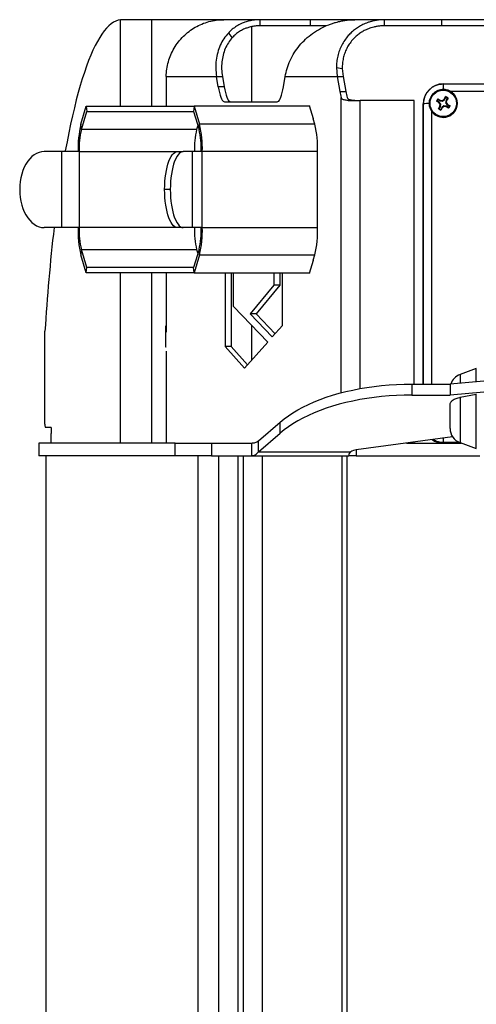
# Model space of a CAD drawing. Header units: inches. Extents: x 15.9 to 66.4, y 22.9 to 71.9.
# Tile 4 of 8: x 15.9 to 20.4, y 62.2 to 71.9. Entities that reach past the tile are written whole.
import ezdxf

# ---------------------------------------------------------------- set-up
doc = ezdxf.new("R2010")
doc.units = ezdxf.units.IN
doc.header["$LTSCALE"] = 10
doc.header["$MEASUREMENT"] = 0

msp = doc.modelspace()

# ---------------------------------------------------------------- linework, layer by layer
for p, q in [((16.9123, 71.0234), (16.9123, 71.8764)), ((17.2201, 71.8771), (16.9402, 71.8771)), ((17.9303, 71.8771), (17.2201, 71.8771)), ((17.2201, 71.0234), (17.2201, 71.8771)), ((18.2904, 71.8771), (17.9303, 71.8771)), ((18.2904, 71.8171), (18.2904, 71.8771)), ((18.7876, 71.8771), (18.2904, 71.8771)), ((18.7876, 71.8171), (18.7876, 71.8771)), ((19.2231, 71.8771), (18.7876, 71.8771)), ((19.5167, 71.8771), (19.2231, 71.8771)), ((19.5167, 71.8171), (19.5167, 71.8771)), ((20.083, 71.8771), (19.5167, 71.8771)), ((20.083, 71.8171), (20.083, 71.8771)), ((24.2459, 71.8771), (20.083, 71.8771)), ((18.2094, 71.0671), (18.2094, 71.8085)), ((18.7876, 71.8171), (18.2904, 71.8171)), ((18.9445, 71.8171), (18.7876, 71.8171)), ((20.083, 71.8171), (19.5167, 71.8171)), ((24.2459, 71.8171), (20.083, 71.8171)), ((17.976, 71.7457), (18.014, 71.6998)), ((19.0424, 71.4047), (19.05, 71.3171)), ((19.0424, 71.4047), (19.1008, 71.3953)), ((19.1008, 71.3953), (19.1091, 71.3171)), ((17.3629, 71.3171), (17.3629, 71.0234)), ((17.3629, 71.3171), (17.8592, 71.3171)), ((17.8771, 71.2136), (17.8592, 71.3171)), ((17.8592, 71.3171), (17.9182, 71.3171)), ((17.9182, 71.3171), (17.9362, 71.2136)), ((18.5196, 71.2136), (18.5376, 71.3171)), ((18.5376, 71.3171), (19.05, 71.3171)), ((19.05, 71.3171), (19.0757, 71.1694)), ((19.05, 71.3171), (19.1091, 71.3171)), ((19.1091, 71.3171), (19.1347, 71.1694)), ((17.9362, 71.2136), (17.8771, 71.2136)), ((20.0974, 71.2442), (20.0996, 71.2442)), ((20.0996, 71.1891), (20.0996, 71.2442)), ((20.0996, 71.2442), (24.2292, 71.2442)), ((19.0757, 71.1694), (19.1347, 71.1694)), ((19.0909, 68.1982), (19.0909, 71.1085)), ((19.1581, 71.0815), (19.278, 71.0815)), ((19.8099, 71.0815), (19.278, 71.0815)), ((19.278, 68.2394), (19.278, 71.0815)), ((19.8099, 68.2838), (19.8099, 71.0815)), ((20.058, 71.0641), (20.0374, 71.0761)), ((20.0444, 71.0983), (20.0682, 71.0844)), ((20.0456, 71.0903), (20.0663, 71.0783)), ((20.0682, 71.0844), (20.0663, 71.0783)), ((20.0663, 71.0783), (20.0912, 71.0743)), ((20.0682, 71.0844), (20.0897, 71.081)), ((20.0897, 71.081), (20.1067, 71.0946)), ((20.0897, 71.081), (20.0912, 71.0743)), ((20.0912, 71.0743), (20.111, 71.0901)), ((20.1067, 71.0946), (20.1206, 71.1184)), ((20.1067, 71.0946), (20.111, 71.0901)), ((20.111, 71.0901), (20.123, 71.1107)), ((20.1252, 71.0818), (20.1212, 71.0568)), ((20.1372, 71.1024), (20.1252, 71.0818)), ((20.1305, 71.0807), (20.1252, 71.0818)), ((20.1305, 71.0807), (20.1271, 71.0592)), ((20.1444, 71.1045), (20.1305, 71.0807)), ((24.1568, 71.1675), (20.172, 71.1675)), ((16.5201, 70.8456), (16.5736, 71.0234)), ((16.5736, 71.0234), (16.5788, 70.9715)), ((16.5736, 71.0234), (17.6387, 71.0234)), ((17.6387, 71.0234), (17.6335, 70.9715)), ((17.6387, 71.0234), (17.6922, 70.8456)), ((18.7776, 71.0234), (17.6387, 71.0234)), ((17.7121, 71.0272), (17.711, 71.0234)), ((17.7125, 71.0234), (17.7121, 71.0272)), ((17.9385, 71.0671), (18.4582, 71.0671)), ((18.7764, 71.0272), (18.7761, 71.0234)), ((18.8152, 70.8982), (18.7764, 71.0272)), ((19.9006, 68.2838), (19.9006, 71.0475)), ((19.9028, 71.0475), (19.9006, 71.0475)), ((19.9028, 68.2838), (19.9028, 71.0475)), ((20.0543, 71.0606), (20.0305, 71.0745)), ((20.0506, 70.9983), (20.0644, 71.0221)), ((20.0543, 71.0606), (20.058, 71.0641)), ((20.0679, 71.0436), (20.0543, 71.0606)), ((20.0577, 70.9988), (20.0698, 71.0194)), ((20.0737, 71.0443), (20.058, 71.0641)), ((20.0644, 71.0221), (20.0679, 71.0436)), ((20.0644, 71.0221), (20.0698, 71.0194)), ((20.0679, 71.0436), (20.0737, 71.0443)), ((20.0698, 71.0194), (20.0737, 71.0443)), ((20.084, 71.0111), (20.072, 70.9905)), ((20.0883, 71.0082), (20.0744, 70.9844)), ((20.1037, 71.0268), (20.084, 71.0111)), ((20.0883, 71.0082), (20.084, 71.0111)), ((20.1053, 71.0218), (20.0883, 71.0082)), ((20.1053, 71.0218), (20.1037, 71.0268)), ((20.1287, 71.0229), (20.1037, 71.0268)), ((20.1268, 71.0184), (20.1053, 71.0218)), ((20.1271, 71.0592), (20.1212, 71.0568)), ((20.1212, 71.0568), (20.137, 71.0371)), ((20.1268, 71.0184), (20.1287, 71.0229)), ((20.1506, 71.0045), (20.1268, 71.0184)), ((20.1271, 71.0592), (20.1407, 71.0422)), ((20.1493, 71.0109), (20.1287, 71.0229)), ((20.1407, 71.0422), (20.137, 71.0371)), ((20.137, 71.0371), (20.1576, 71.0251)), ((20.1407, 71.0422), (20.1645, 71.0283)), ((16.5253, 70.7936), (16.5788, 70.9715)), ((16.5788, 70.9715), (17.6335, 70.9715)), ((17.6335, 70.9715), (17.687, 70.7936)), ((18.8151, 70.8984), (18.8145, 70.8984)), ((18.8303, 70.8456), (18.8145, 70.8984)), ((18.8151, 70.8964), (18.8152, 70.8982)), ((19.9816, 70.9772), (19.9816, 68.2838)), ((16.5253, 70.7936), (16.5201, 70.8456)), ((17.6634, 70.7936), (16.5253, 70.7936)), ((17.6752, 70.8328), (17.6634, 70.7936)), ((17.687, 70.7936), (17.6922, 70.8456)), ((18.8303, 70.8456), (17.6922, 70.8456)), ((16.3297, 70.5771), (16.1574, 70.5771)), ((16.3297, 70.5771), (16.3297, 69.8271)), ((16.5036, 70.5771), (16.3297, 70.5771)), ((16.5036, 70.5771), (16.5036, 69.8271)), ((16.5036, 70.5771), (17.4753, 70.5771)), ((17.4753, 70.5771), (17.5316, 70.5771)), ((17.6234, 70.5771), (17.5316, 70.5771)), ((17.6234, 69.8271), (17.6234, 70.5771)), ((17.7191, 70.5771), (17.6234, 70.5771)), ((17.7191, 69.8271), (17.7191, 70.5771)), ((18.8573, 70.5771), (17.7191, 70.5771)), ((18.8575, 70.5771), (18.8573, 70.5771)), ((18.8575, 69.8271), (18.8575, 70.5771)), ((17.4034, 70.2021), (17.347, 70.2021)), ((16.3297, 69.8271), (16.1574, 69.8271)), ((16.5036, 69.8271), (16.3297, 69.8271)), ((17.4753, 69.8271), (16.5036, 69.8271)), ((17.5316, 69.8271), (17.4753, 69.8271)), ((17.6234, 69.8271), (17.5316, 69.8271)), ((17.7191, 69.8271), (17.6234, 69.8271)), ((17.7191, 69.8271), (18.8573, 69.8271)), ((18.8573, 69.8271), (18.8575, 69.8271)), ((16.5253, 69.6106), (16.5201, 69.5587)), ((16.5736, 69.3808), (16.5201, 69.5587)), ((16.5788, 69.4328), (16.5253, 69.6106)), ((16.5253, 69.6106), (17.6634, 69.6106)), ((17.687, 69.6106), (17.6335, 69.4328)), ((17.6922, 69.5587), (17.6387, 69.3808)), ((17.6634, 69.6106), (17.6752, 69.5714)), ((17.687, 69.6106), (17.6922, 69.5587)), ((17.6922, 69.5587), (18.8303, 69.5587)), ((18.8145, 69.5058), (18.8303, 69.5587)), ((16.5736, 69.3808), (16.5788, 69.4328)), ((17.6335, 69.4328), (16.5788, 69.4328)), ((17.6387, 69.3808), (17.6335, 69.4328)), ((18.7764, 69.3771), (18.8152, 69.5061)), ((18.8151, 69.5058), (18.8145, 69.5058)), ((18.8152, 69.5061), (18.8151, 69.5078)), ((17.6387, 69.3808), (16.5736, 69.3808)), ((16.9123, 67.7021), (16.9123, 69.3808)), ((17.2201, 67.7021), (17.2201, 69.3808)), ((17.3629, 69.3808), (17.3629, 68.7959)), ((17.6387, 69.3808), (18.7776, 69.3808)), ((17.711, 69.3808), (17.7121, 69.3771)), ((17.7121, 69.3771), (17.7125, 69.3808)), ((17.9447, 69.3808), (17.9447, 68.6534)), ((18.0038, 69.3808), (18.0038, 68.6534)), ((18.0277, 69.0485), (18.0277, 69.3808)), ((18.4249, 69.3808), (18.4249, 69.2578)), ((18.484, 69.3808), (18.484, 69.2578)), ((18.5091, 68.8601), (18.5091, 69.3808)), ((18.7761, 69.3808), (18.7764, 69.3771)), ((18.4249, 69.2578), (18.1912, 68.976)), ((18.484, 69.2578), (18.2502, 68.976)), ((18.484, 69.2578), (18.4249, 69.2578)), ((18.3644, 68.6973), (18.0277, 69.0485)), ((18.1912, 68.976), (18.4096, 68.7482)), ((18.2502, 68.976), (18.1912, 68.976)), ((18.2502, 68.976), (18.438, 68.7802)), ((17.3629, 68.8539), (17.357, 68.8539)), ((17.357, 68.8539), (17.357, 68.6504)), ((18.2094, 68.5229), (18.2094, 68.859)), ((18.4096, 68.7482), (18.5091, 68.8601)), ((16.1658, 67.8871), (16.1658, 68.804)), ((17.3629, 68.7959), (17.357, 68.7959)), ((17.357, 68.6504), (17.3611, 68.6504)), ((17.9447, 68.6534), (18.1356, 68.4398)), ((18.0038, 68.6534), (17.9447, 68.6534)), ((18.0038, 68.6534), (18.165, 68.473)), ((18.1356, 68.4398), (18.3644, 68.6973)), ((17.3629, 68.6084), (17.3611, 68.6084)), ((17.3629, 68.6084), (17.3629, 67.7021)), ((20.4239, 68.4366), (20.2631, 68.3781)), ((20.2631, 68.3781), (20.2631, 68.2922)), ((20.4239, 68.3059), (20.4239, 68.4366)), ((19.7867, 68.2838), (19.7867, 68.1756)), ((19.7867, 68.2838), (20.1644, 68.2838)), ((20.7284, 68.3319), (20.1644, 68.2838)), ((20.1644, 68.2838), (20.1644, 68.1756)), ((19.7867, 68.1756), (20.1644, 68.1756)), ((20.7284, 68.2236), (20.1644, 68.1756)), ((20.2631, 68.1531), (20.4239, 68.1828)), ((20.4239, 67.6477), (20.4239, 68.1828)), ((20.1644, 67.8472), (20.1644, 68.0804)), ((20.2631, 68.1531), (20.2631, 67.7063)), ((18.2753, 67.7249), (18.4877, 67.9088)), ((18.4877, 67.8006), (18.4877, 67.9088)), ((16.2286, 67.8571), (16.171, 67.8571)), ((16.2239, 67.7971), (16.2239, 67.7021)), ((16.2286, 67.7971), (16.2239, 67.7971)), ((16.2286, 67.8571), (16.2286, 67.7971)), ((16.2286, 67.7021), (16.2286, 67.7971)), ((18.2753, 67.6166), (18.4877, 67.8006)), ((16.1044, 67.7021), (16.1044, 67.5771)), ((17.4507, 67.7021), (16.1044, 67.7021)), ((17.4507, 67.5771), (17.4507, 67.7021)), ((17.4507, 67.7021), (17.811, 67.7021)), ((17.811, 67.7021), (17.811, 67.5771)), ((17.811, 67.7021), (18.2073, 67.7021)), ((18.2073, 67.5771), (18.2073, 67.7021)), ((18.2753, 67.6166), (18.2753, 67.7249)), ((20.1903, 67.763), (19.2385, 67.6355)), ((19.7359, 67.7021), (20.2745, 67.7021)), ((19.8099, 67.7021), (19.8099, 67.712)), ((20.0996, 67.7066), (20.0974, 67.7021)), ((20.0996, 67.7066), (20.0996, 67.7509)), ((20.2623, 67.7066), (20.0996, 67.7066)), ((20.2631, 67.7063), (20.4239, 67.6477)), ((18.2753, 67.6166), (19.1836, 67.6166)), ((19.1644, 67.5872), (19.1644, 67.5771)), ((19.2385, 67.6355), (19.2385, 67.5771)), ((17.4507, 67.5771), (16.1044, 67.5771)), ((16.1794, 53.4521), (16.1794, 67.5771)), ((17.811, 67.5771), (17.4507, 67.5771)), ((17.6794, 53.4521), (17.6794, 67.5771)), ((17.811, 67.5771), (18.2073, 67.5771)), ((17.8821, 53.4521), (17.8821, 67.5771)), ((18.0721, 53.4521), (18.0721, 67.5771)), ((18.1244, 53.5021), (18.1244, 67.5771)), ((18.2073, 67.5771), (19.1644, 67.5771)), ((18.3144, 53.5021), (18.3144, 67.5771)), ((19.0994, 53.5021), (19.0994, 67.5771)), ((19.1486, 53.5021), (19.1486, 67.5771)), ((19.2385, 67.5771), (19.1644, 67.5771)), ((19.2385, 67.5771), (20.4579, 67.5771))]:
    msp.add_line(p, q)
at = {"flags": 128}
for points in [[(16.9123, 71.8764), (16.8891, 71.8722), (16.8659, 71.8642), (16.8428, 71.8523), (16.8197, 71.8366), (16.7967, 71.8171), (16.7739, 71.7937), (16.7511, 71.7666), (16.7285, 71.7358), (16.7061, 71.7012), (16.6838, 71.663), (16.6618, 71.621), (16.6399, 71.5755), (16.6183, 71.5263), (16.597, 71.4736), (16.5759, 71.4174), (16.5551, 71.3577), (16.5346, 71.2946), (16.5144, 71.2281), (16.4946, 71.1583), (16.4752, 71.0853), (16.4561, 71.0091), (16.4374, 70.9298), (16.4191, 70.8474), (16.4012, 70.762), (16.3837, 70.6736), (16.3667, 70.5825), (16.3658, 70.5771)], [(17.8771, 71.2136), (17.8827, 71.1841), (17.8887, 71.1575), (17.8951, 71.1341), (17.9018, 71.114), (17.9088, 71.0973), (17.9161, 71.0842), (17.9235, 71.0747), (17.931, 71.069), (17.9385, 71.0671)], [(17.9362, 71.2136), (17.9418, 71.1841), (17.9478, 71.1575), (17.9542, 71.1341), (17.9609, 71.114), (17.9679, 71.0973), (17.9751, 71.0842), (17.9825, 71.0747), (17.9901, 71.069), (17.9976, 71.0671)], [(18.4582, 71.0671), (18.4658, 71.069), (18.4733, 71.0747), (18.4807, 71.0842), (18.4879, 71.0973), (18.4949, 71.114), (18.5016, 71.1341), (18.508, 71.1575), (18.514, 71.1841), (18.5196, 71.2136)], [(16.1574, 70.5771), (16.1322, 70.5751), (16.1072, 70.5689), (16.0829, 70.5588), (16.0593, 70.5447), (16.0368, 70.5269), (16.0157, 70.5055), (15.9961, 70.4808), (15.9782, 70.453), (15.9623, 70.4225), (15.9486, 70.3896), (15.9372, 70.3546), (15.9281, 70.318), (15.9216, 70.2801), (15.9176, 70.2413), (15.9163, 70.2021)], [(17.347, 70.2021), (17.3477, 70.2413), (17.3498, 70.2801), (17.3533, 70.318), (17.3581, 70.3546), (17.3642, 70.3896), (17.3715, 70.4225), (17.38, 70.453), (17.3894, 70.4808), (17.3999, 70.5055), (17.4111, 70.5269), (17.4231, 70.5447), (17.4356, 70.5588), (17.4486, 70.5689), (17.4619, 70.5751), (17.4753, 70.5771)], [(17.5316, 70.5771), (17.5182, 70.5751), (17.505, 70.5689), (17.492, 70.5588), (17.4795, 70.5447), (17.4675, 70.5269), (17.4563, 70.5055), (17.4458, 70.4808), (17.4363, 70.453), (17.4279, 70.4225), (17.4206, 70.3896), (17.4145, 70.3546), (17.4097, 70.318), (17.4062, 70.2801), (17.4041, 70.2413), (17.4034, 70.2021)], [(15.9163, 70.2021), (15.9176, 70.1629), (15.9216, 70.1242), (15.9281, 70.0862), (15.9372, 70.0496), (15.9486, 70.0146), (15.9623, 69.9817), (15.9782, 69.9512), (15.9961, 69.9234), (16.0157, 69.8987), (16.0368, 69.8774), (16.0593, 69.8595), (16.0829, 69.8455), (16.1072, 69.8353), (16.1322, 69.8292), (16.1574, 69.8271)], [(17.4753, 69.8271), (17.4619, 69.8292), (17.4486, 69.8353), (17.4356, 69.8455), (17.4231, 69.8595), (17.4111, 69.8774), (17.3999, 69.8987), (17.3894, 69.9234), (17.38, 69.9512), (17.3715, 69.9817), (17.3642, 70.0146), (17.3581, 70.0496), (17.3533, 70.0862), (17.3498, 70.1242), (17.3477, 70.1629), (17.347, 70.2021)], [(17.4034, 70.2021), (17.4041, 70.1629), (17.4062, 70.1242), (17.4097, 70.0862), (17.4145, 70.0496), (17.4206, 70.0146), (17.4279, 69.9817), (17.4363, 69.9512), (17.4458, 69.9234), (17.4563, 69.8987), (17.4675, 69.8774), (17.4795, 69.8595), (17.492, 69.8455), (17.505, 69.8353), (17.5182, 69.8292), (17.5316, 69.8271)], [(18.4877, 67.9088), (18.5267, 67.9407), (18.5688, 67.9716), (18.614, 68.0014), (18.6621, 68.0301), (18.7129, 68.0575), (18.7665, 68.0836), (18.8226, 68.1083), (18.881, 68.1317), (18.9418, 68.1535), (19.0046, 68.1738), (19.0694, 68.1925), (19.1359, 68.2095), (19.2041, 68.2249), (19.2737, 68.2386), (19.3446, 68.2505), (19.4166, 68.2606), (19.4895, 68.2689), (19.5632, 68.2754), (19.6374, 68.2801), (19.712, 68.2829), (19.7867, 68.2838)], [(19.7867, 68.1756), (19.712, 68.1746), (19.6374, 68.1718), (19.5632, 68.1672), (19.4895, 68.1607), (19.4166, 68.1524), (19.3446, 68.1422), (19.2737, 68.1303), (19.2041, 68.1167), (19.1359, 68.1013), (19.0694, 68.0842), (19.0046, 68.0655), (18.9418, 68.0452), (18.881, 68.0234), (18.8226, 68.0001), (18.7665, 67.9753), (18.7129, 67.9492), (18.6621, 67.9218), (18.614, 67.8932), (18.5688, 67.8634), (18.5267, 67.8325), (18.4877, 67.8006)]]:
    msp.add_lwpolyline(points, dxfattribs=at)
for radius in [0.1372, 0.1303]:
    msp.add_circle((20.0975, 71.0514), radius)
for centre, radius, start, end in [((19.4152, 71.2221), 0.3436, 188.81777, 199.30364), ((19.4743, 71.2221), 0.3436, 188.81777, 199.30364), ((20.0975, 71.0517), 0.1378, 212.71883, 57.26153), ((20.0974, 71.0514), 0.0708, 138.53681, 160.9651), ((20.0974, 71.0506), 0.0653, 142.51429, 156.98762), ((20.0975, 71.0514), 0.0709, 48.55765, 70.97844), ((20.0975, 71.0505), 0.0653, 52.53381, 67.00227), ((19.9489, 70.5281), 0.5214, 88.80046, 95.072), ((20.0975, 71.0514), 0.0709, 228.55765, 250.97844), ((20.0975, 71.0506), 0.0653, 232.53381, 247.00227), ((20.0975, 71.0506), 0.0653, 322.51429, 336.98762), ((20.0975, 71.0514), 0.0708, 318.53681, 340.9651), ((17.573, 70.6044), 1.0802, 167.1003, 181.44949), ((17.366, 70.6), 0.8628, 167.03046, 181.51933), ((18.5042, 70.6), 0.8628, 167.03046, 181.51933), ((16.8463, 70.6), 0.8628, 358.48067, 12.96954), ((16.6645, 70.607), 1.0551, 358.37896, 13.07125), ((17.7774, 70.6044), 1.0802, 358.55051, 12.8997), ((35.234, 67.6354), 19.104, 173.41234, 176.49326), ((17.5478, 69.7973), 1.0551, 178.37896, 193.07125), ((17.366, 69.8042), 0.8628, 178.48067, 192.96954), ((18.5042, 69.8042), 0.8628, 178.48067, 192.96954), ((16.8463, 69.8042), 0.8628, 347.03046, 1.51933), ((16.6393, 69.7998), 1.0802, 347.1003, 1.44949), ((17.8026, 69.7973), 1.0551, 346.92875, 1.62104), ((20.3144, 68.2372), 0.15, 110, 161.61482), ((16.2129, 67.8798), 0.0477, 171.22054, 208.48161), ((20.3144, 67.8472), 0.15, 180, 250), ((19.252, 67.5068), 0.1293, 95.96334, 121.90733)]:
    msp.add_arc(centre, radius, start, end)
for centre, major_axis, start_param, end_param in [((20.0975, 71.0474), (0.1676, -0.1035), 2.124645, 3.694756), ((20.0975, 71.0474), (0.1676, -0.1035), 2.124645, 3.694756), ((20.0975, 67.899), (0.1676, 0.1035), 3.564889, 4.158541), ((20.0975, 67.899), (0.1676, 0.1035), 3.564889, 4.158541)]:
    msp.add_ellipse(centre, major_axis=major_axis, ratio=0.999234, start_param=start_param, end_param=end_param)
for points in [[(16.9402, 71.8771), (16.934, 71.877), (16.9217, 71.8768), (16.9155, 71.8766), (16.9123, 71.8764)], [(17.3629, 71.3171), (17.3643, 71.3416), (17.367, 71.3904), (17.3829, 71.4625), (17.4074, 71.532), (17.4407, 71.5979), (17.4822, 71.659), (17.5313, 71.7142), (17.587, 71.7627), (17.6485, 71.8035), (17.7147, 71.836), (17.7845, 71.8595), (17.8568, 71.8743), (17.9058, 71.8762), (17.9303, 71.8771)], [(18.5376, 71.3171), (18.543, 71.3439), (18.554, 71.3974), (18.5847, 71.4761), (18.6254, 71.5515), (18.6767, 71.6221), (18.7375, 71.6864), (18.8069, 71.743), (18.8834, 71.7916), (18.9393, 71.8156), (18.9673, 71.8276)], [(17.976, 71.7457), (17.9607, 71.7274), (17.9301, 71.6907), (17.895, 71.6255), (17.869, 71.5544), (17.854, 71.4781), (17.8492, 71.3985), (17.8558, 71.3442), (17.8592, 71.3171)], [(18.014, 71.6998), (18.0009, 71.6834), (17.9745, 71.6507), (17.9446, 71.5924), (17.9228, 71.5289), (17.9108, 71.4608), (17.908, 71.3898), (17.9148, 71.3413), (17.9182, 71.3171)], [(18.2073, 67.7021), (18.2187, 67.7031), (18.2413, 67.7051), (18.264, 67.7183), (18.2753, 67.7249)], [(18.2073, 67.5771), (18.213, 67.5776), (18.2243, 67.5786), (18.2413, 67.5865), (18.2583, 67.5986), (18.2697, 67.6106), (18.2753, 67.6166)]]:
    msp.add_open_spline(points, degree=3)
for points, knots in [([(18.2904, 71.8771), (18.2712, 71.8764), (18.2346, 71.8752), (18.1844, 71.8657), (18.1414, 71.8532), (18.0988, 71.8362), (18.0561, 71.8132), (18.0126, 71.7823), (17.9884, 71.7581), (17.976, 71.7457)], [0, 0, 0, 0, 0.146436, 0.279355, 0.398954, 0.505509, 0.661416, 0.826017, 1, 1, 1, 1]), ([(18.9673, 71.8276), (18.9792, 71.8321), (19.0015, 71.8404), (19.0337, 71.8503), (19.0618, 71.8576), (19.0922, 71.8644), (19.1285, 71.8707), (19.1738, 71.876), (19.2062, 71.8767), (19.2231, 71.8771)], [0, 0, 0, 0, 0.153851, 0.287776, 0.401819, 0.496054, 0.64853, 0.816404, 1, 1, 1, 1]), ([(19.5167, 71.8771), (19.5023, 71.8768), (19.4746, 71.8761), (19.4351, 71.8708), (19.3995, 71.8635), (19.3678, 71.8546), (19.34, 71.8447), (19.3075, 71.8311), (19.2706, 71.8119), (19.2298, 71.7849), (19.1926, 71.7543), (19.1566, 71.7179), (19.1231, 71.675), (19.0936, 71.6256), (19.0705, 71.5731), (19.0542, 71.5182), (19.0441, 71.4616), (19.043, 71.4238), (19.0424, 71.4047)], [0, 0, 0, 0, 0.052227, 0.100527, 0.144907, 0.185378, 0.221953, 0.25465, 0.317876, 0.380981, 0.444041, 0.507129, 0.585387, 0.664983, 0.746087, 0.828859, 0.913449, 1, 1, 1, 1]), ([(18.2904, 71.8171), (18.2734, 71.8165), (18.2409, 71.8154), (18.1965, 71.8069), (18.1586, 71.7958), (18.121, 71.7805), (18.0836, 71.76), (18.0456, 71.7324), (18.0248, 71.7109), (18.014, 71.6998)], [0, 0, 0, 0, 0.144092, 0.275285, 0.393804, 0.49996, 0.656422, 0.822858, 1, 1, 1, 1]), ([(19.5167, 71.8171), (19.5039, 71.8168), (19.4793, 71.8162), (19.4442, 71.8115), (19.4126, 71.805), (19.3845, 71.797), (19.3599, 71.7882), (19.3311, 71.776), (19.2984, 71.7589), (19.2623, 71.7347), (19.2296, 71.7074), (19.1979, 71.6748), (19.1686, 71.6366), (19.143, 71.5925), (19.1232, 71.5456), (19.1094, 71.4966), (19.1013, 71.446), (19.101, 71.4123), (19.1008, 71.3953)], [0, 0, 0, 0, 0.051161, 0.098508, 0.14205, 0.1818, 0.217772, 0.249991, 0.312447, 0.374963, 0.437625, 0.500518, 0.578853, 0.658916, 0.740893, 0.824961, 0.91128, 1, 1, 1, 1]), ([(19.9028, 71.0475), (19.9036, 71.0609), (19.9052, 71.0874), (19.9174, 71.1249), (19.9357, 71.1585), (19.9597, 71.1874), (19.9886, 71.2114), (20.0222, 71.2296), (20.0598, 71.2419), (20.0862, 71.2434), (20.0996, 71.2442)], [0, 0, 0, 0, 0.13012, 0.256826, 0.380119, 0.5, 0.619878, 0.74317, 0.869877, 1, 1, 1, 1]), ([(20.0996, 71.1891), (20.09, 71.1887), (20.0709, 71.1878), (20.044, 71.1793), (20.0201, 71.1664), (19.9996, 71.1494), (19.9826, 71.129), (19.9697, 71.105), (19.9612, 71.0781), (19.9603, 71.0591), (19.9599, 71.0494)], [0, 0, 0, 0, 0.131412, 0.258549, 0.381412, 0.5, 0.61858, 0.74144, 0.86858, 1, 1, 1, 1]), ([(20.172, 71.1675), (20.1695, 71.1691), (20.1634, 71.1728), (20.1518, 71.1785), (20.1357, 71.1843), (20.1178, 71.1883), (20.1051, 71.1889), (20.0996, 71.1891)], [0, 0, 0, 0, 0.113964, 0.281806, 0.503483, 0.785562, 1, 1, 1, 1]), ([(19.1581, 71.0815), (19.151, 71.0817), (19.1368, 71.082), (19.1194, 71.0849), (19.1056, 71.0904), (19.0959, 71.0982), (19.0925, 71.1052), (19.0909, 71.1085)], [0, 0, 0, 0, 0.202356, 0.410361, 0.612805, 0.821388, 1, 1, 1, 1]), ([(19.15, 71.1085), (19.1514, 71.1057), (19.1543, 71.1), (19.1625, 71.0934), (19.1738, 71.0884), (19.1924, 71.084), (19.2215, 71.0816), (19.2486, 71.0816), (19.262, 71.0815)], [0, 0, 0, 0, 0.126078, 0.255603, 0.381761, 0.511893, 0.757103, 1, 1, 1, 1]), ([(20.0305, 71.0745), (20.0318, 71.0748), (20.034, 71.0754), (20.0364, 71.0759), (20.0374, 71.0761)], [0, 0, 0, 0, 0.568476, 1, 1, 1, 1]), ([(20.0444, 71.0983), (20.0446, 71.0968), (20.045, 71.0941), (20.0454, 71.0915), (20.0456, 71.0903)], [0, 0, 0, 0, 0.568476, 1, 1, 1, 1]), ([(20.1206, 71.1184), (20.1211, 71.1169), (20.1219, 71.1144), (20.1227, 71.1118), (20.123, 71.1107)], [0, 0, 0, 0, 0.5684763, 1, 1, 1, 1]), ([(20.1444, 71.1045), (20.143, 71.1041), (20.1407, 71.1034), (20.1383, 71.1027), (20.1372, 71.1024)], [0, 0, 0, 0, 0.568476, 1, 1, 1, 1]), ([(19.9599, 71.0494), (19.961, 71.0368), (19.9625, 71.0196), (19.9688, 71.0022), (19.9712, 70.9965), (19.972, 70.9947), (19.9749, 70.9884), (19.9783, 70.9827), (19.9816, 70.9772)], [0, 0, 0, 0, 0.4960215, 0.6745214, 0.7250099, 0.7405525, 0.7496263, 1, 1, 1, 1]), ([(20.0506, 70.9983), (20.0519, 70.9984), (20.0543, 70.9985), (20.0567, 70.9987), (20.0577, 70.9988)], [0, 0, 0, 0, 0.568476, 1, 1, 1, 1]), ([(20.0744, 70.9844), (20.0739, 70.9856), (20.0731, 70.9875), (20.0723, 70.9896), (20.072, 70.9905)], [0, 0, 0, 0, 0.568476, 1, 1, 1, 1]), ([(20.1506, 71.0045), (20.1504, 71.0057), (20.15, 71.0078), (20.1495, 71.0099), (20.1493, 71.0109)], [0, 0, 0, 0, 0.568476, 1, 1, 1, 1]), ([(20.1645, 71.0283), (20.1632, 71.0277), (20.1609, 71.0266), (20.1586, 71.0255), (20.1576, 71.0251)], [0, 0, 0, 0, 0.568476, 1, 1, 1, 1]), ([(20.1644, 68.0804), (20.1648, 68.0845), (20.1655, 68.0928), (20.1707, 68.1037), (20.1768, 68.1118), (20.1846, 68.1198), (20.1958, 68.1286), (20.2135, 68.1384), (20.2342, 68.1463), (20.2512, 68.1508), (20.2612, 68.1527), (20.2631, 68.1531)], [0, 0, 0, 0, 0.132292, 0.264553, 0.359426, 0.407931, 0.550292, 0.692635, 0.829575, 0.966506, 1, 1, 1, 1]), ([(20.0996, 67.7066), (20.0862, 67.7074), (20.0598, 67.7091), (20.0244, 67.72), (20.0045, 67.7318), (19.9958, 67.7369)], [0, 0, 0, 0, 0.366375, 0.723137, 1, 1, 1, 1]), ([(19.1836, 67.6166), (19.1785, 67.6106), (19.1685, 67.5988), (19.1657, 67.591), (19.1644, 67.5872)], [0, 0, 0, 0, 0.50883, 1, 1, 1, 1])]:
    msp.add_open_spline(points, degree=3, knots=knots)

doc.saveas('drawing.dxf')
